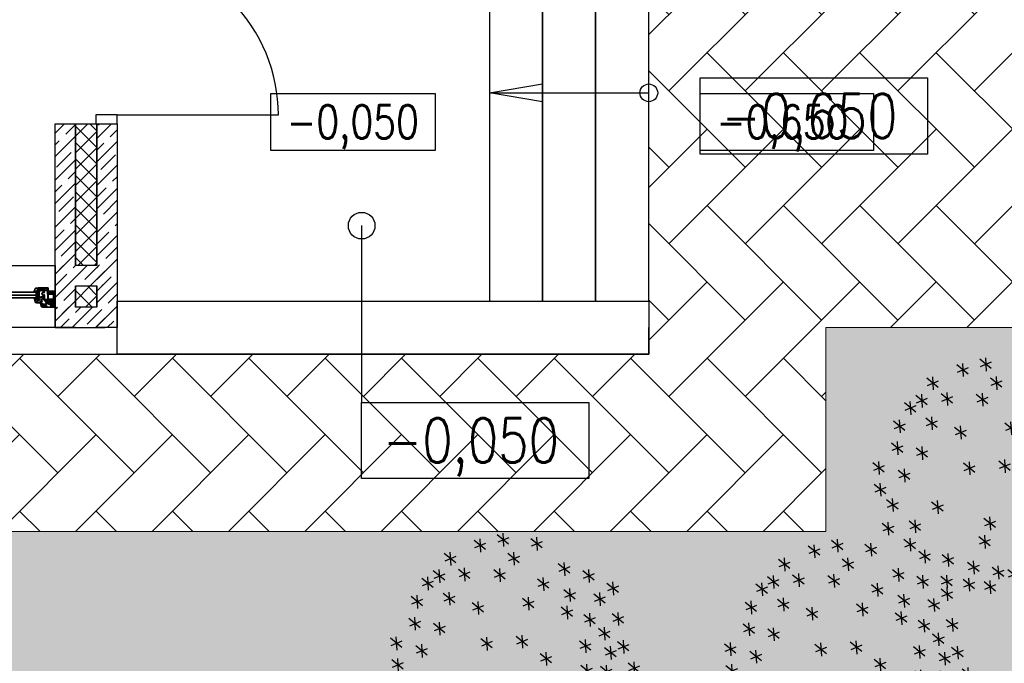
# Model space of a CAD drawing. Header units: millimetres. Extents: x 53645 to 137188, y 78097 to 135542.
# Tile 74 of 256: x 75551 to 81108, y 82958 to 86591. Entities that reach past the tile are written whole.
import ezdxf

# ---------------------------------------------------------------- set-up
doc = ezdxf.new("R2010")
doc.units = ezdxf.units.MM
for name, color, linetype, lineweight in [('GP-graas', 94, 'Continuous', 9), ('GP-POKRITIE1', 7, 'Continuous', 9), ('mark', 4, 'Continuous', 15), ('stair1', 7, 'Continuous', 15)]:
    doc.layers.add(name, color=color, linetype=linetype, lineweight=lineweight)
doc.layers.add('line 1 GP', color=90, linetype='Continuous', lineweight=0, plot=False)
doc.layers.add('tree', color=67, linetype='Continuous')
doc.styles.add('GOST 2.304', font='CS_Gost2304.shx', dxfattribs={"width": 0.8, "oblique": 15})

# ---------------------------------------------------------------- blocks, each defined once
blk = doc.blocks.new('_F85QCL')
at = {"color": 0}
for p, q in [((12.9, 218.4), (-2.8, 194.3)), ((2.7, 220.3), (9.2, 195.3)), ((43.9, 215), (28.2, 190.9)), ((33.7, 216.8), (40.2, 191.8)), ((52.3, 214.2), (75.4, 212.3)), ((70.8, 224.4), (55, 200.3)), ((60.6, 226.2), (67.1, 201.2)), ((104.1, 213.3), (88.4, 189.2)), ((94, 215.1), (100.4, 190.1)), ((-65.8, 196.2), (-42.7, 194.3)), ((-47.3, 206.4), (-63, 182.3)), ((-57.5, 208.2), (-51, 183.2)), ((4.3, 197.8), (-11.4, 173.7)), ((-5.9, 199.6), (0.6, 174.6)), ((-5.6, 208.2), (17.6, 206.4)), ((25.4, 204.8), (48.5, 202.9)), ((85.6, 203.1), (108.8, 201.2)), ((-103.7, 179), (-80.5, 177.1)), ((-85.2, 189.2), (-100.9, 165.1)), ((-95.3, 191), (-88.9, 166)), ((-41.7, 173.8), (-18.6, 172)), ((-23.2, 184), (-39, 159.9)), ((-33.4, 185.9), (-26.9, 160.9)), ((-14.2, 187.6), (9, 185.7)), ((-143.3, 160.1), (-120.1, 158.2)), ((-124.7, 170.3), (-140.5, 146.2)), ((-134.9, 172.1), (-128.4, 147.1)), ((-66.2, 159.9), (-82, 135.9)), ((-76.4, 161.8), (-69.9, 136.8)), ((46, 156.6), (69.2, 154.8)), ((64.6, 166.8), (48.8, 142.7)), ((54.4, 168.7), (60.9, 143.7)), ((102.4, 163.4), (86.7, 139.3)), ((92.2, 165.2), (98.7, 140.2)), ((140.3, 163.4), (124.5, 139.3)), ((130.1, 165.2), (136.6, 140.2)), ((154.4, 156.6), (177.6, 154.8)), ((173, 166.8), (157.2, 142.7)), ((162.8, 168.7), (169.3, 143.7)), ((-84.8, 149.8), (-61.6, 147.9)), ((83.9, 153.2), (107.1, 151.3)), ((121.8, 153.2), (144.9, 151.3)), ((145.6, 136), (152.1, 111)), ((-127.8, 120.5), (-104.6, 118.7)), ((-109.2, 130.7), (-125, 106.6)), ((-119.4, 132.6), (-113, 107.6)), ((-30.1, 118.7), (-45.8, 94.6)), ((-40.3, 120.5), (-33.8, 95.5)), ((102.4, 118.7), (86.7, 94.6)), ((92.2, 120.5), (98.7, 95.5)), ((137.2, 124), (160.4, 122.1)), ((155.8, 134.1), (140, 110.1)), ((198.8, 122.1), (183, 98)), ((188.6, 124), (195.1, 99)), ((-169.1, 99.9), (-145.9, 98)), ((-150.5, 110.1), (-166.3, 86)), ((-160.7, 111.9), (-154.3, 86.9)), ((-48.6, 108.5), (-25.5, 106.6)), ((39.1, 99.9), (62.3, 98)), ((57.7, 110.1), (41.9, 86)), ((47.5, 111.9), (54, 86.9)), ((83.9, 108.5), (107.1, 106.6)), ((114.6, 98.2), (121.1, 73.2)), ((180.3, 111.9), (203.4, 110.1)), ((181.7, 98.2), (188.2, 73.2)), ((245.3, 106.6), (229.5, 82.6)), ((235.1, 108.5), (241.6, 83.5)), ((-171.2, 79.1), (-187, 55)), ((-181.4, 81), (-174.9, 56)), ((-28, 77.5), (-4.8, 75.7)), ((-9.4, 87.7), (-25.2, 63.6)), ((-19.6, 89.6), (-13.1, 64.6)), ((106.3, 86.1), (129.4, 84.3)), ((124.8, 96.3), (109, 72.2)), ((155.8, 82.6), (140, 58.5)), ((145.6, 84.4), (152.1, 59.4)), ((173.4, 86.1), (196.5, 84.3)), ((191.9, 96.3), (176.2, 72.2)), ((226.7, 96.4), (249.9, 94.6)), ((-189.7, 68.9), (-166.6, 67.1)), ((137.2, 72.4), (160.4, 70.5)), ((210.8, 63.6), (195.1, 39.6)), ((200.6, 65.5), (207.1, 40.5)), ((238.4, 60.2), (222.6, 36.1)), ((228.2, 62), (234.7, 37)), ((-150.5, 48.2), (-166.3, 24.1)), ((-160.7, 50), (-154.3, 25)), ((192.3, 53.4), (215.5, 51.6)), ((219.8, 50), (243, 48.2)), ((-220.7, 25.9), (-197.5, 24.1)), ((-202.2, 36.1), (-217.9, 12)), ((-212.4, 38), (-205.9, 13)), ((-169.1, 38), (-145.9, 36.1)), ((-97.2, 25.8), (-113, 1.7)), ((-107.4, 27.7), (-100.9, 2.6)), ((68.4, 25.9), (91.6, 24.1)), ((86.9, 36.1), (71.2, 12)), ((76.7, 38), (83.2, 13)), ((149.3, 25.9), (172.5, 24.1)), ((167.8, 36.1), (152.1, 12)), ((157.6, 38), (164.1, 13)), ((210.8, 24.1), (195.1, 0)), ((200.6, 25.9), (207.1, 0.9)), ((-115.7, 15.6), (-92.6, 13.8)), ((192.3, 13.9), (215.5, 12)), ((245.3, 5.2), (229.5, -18.9)), ((235.1, 7), (241.6, -18)), ((-198.3, -15.3), (-175.2, -17.2)), ((-179.8, -5.2), (-195.6, -29.2)), ((-190, -3.3), (-183.5, -28.3)), ((52.5, -10.3), (36.8, -34.4)), ((42.3, -8.5), (48.8, -33.5)), ((191.9, -10.3), (176.2, -34.4)), ((181.7, -8.5), (188.2, -33.5)), ((226.7, -5), (249.9, -6.9)), ((-33.1, -37.7), (-10, -39.6)), ((-14.6, -27.5), (-30.4, -51.6)), ((-24.8, -25.7), (-18.3, -50.7)), ((34, -20.5), (57.2, -22.4)), ((154.1, -37.8), (138.3, -61.9)), ((143.9, -36), (150.3, -61)), ((173.4, -20.5), (196.5, -22.4)), ((-212.1, -51.5), (-188.9, -53.3)), ((-193.6, -41.3), (-209.3, -65.3)), ((-203.8, -39.4), (-197.3, -64.4)), ((-140.2, -53.3), (-156, -77.4)), ((-150.4, -51.5), (-143.9, -76.5)), ((135.5, -48), (158.7, -49.9)), ((204.4, -53.2), (227.5, -55)), ((222.9, -43), (207.1, -67.1)), ((212.7, -41.1), (219.2, -66.1)), ((253.9, -55), (238.1, -79.1)), ((243.7, -53.2), (250.2, -78.2)), ((-158.8, -63.5), (-135.6, -65.3)), ((76.7, -75.5), (83.2, -100.5)), ((169.5, -68.8), (153.8, -92.9)), ((159.3, -66.9), (165.8, -91.9)), ((235.3, -65.2), (258.5, -67.1)), ((-201.8, -92.7), (-178.6, -94.6)), ((-183.2, -82.5), (-199, -106.6)), ((-193.4, -80.7), (-187, -105.7)), ((-112.3, -94.5), (-89.1, -96.3)), ((-93.8, -84.3), (-109.5, -108.3)), ((-104, -82.4), (-97.5, -107.4)), ((68.4, -87.6), (91.6, -89.4)), ((86.9, -77.4), (71.2, -101.5)), ((151, -79), (174.2, -80.8)), ((216, -92.9), (200.3, -116.9)), ((205.8, -91), (212.3, -116)), ((-136.8, -108.3), (-152.5, -132.4)), ((-147, -106.5), (-140.5, -131.5)), ((-28, -109.9), (-4.8, -111.8)), ((-9.4, -99.7), (-25.2, -123.8)), ((-19.6, -97.9), (-13.1, -122.9)), ((108, -115.1), (131.1, -116.9)), ((126.5, -104.9), (110.8, -129)), ((116.3, -103), (122.8, -128.1)), ((197.5, -103), (220.6, -104.9)), ((-155.3, -118.5), (-132.1, -120.4)), ((-57.6, -134.1), (-73.4, -158.2)), ((-67.8, -132.3), (-61.3, -157.3)), ((156.2, -130.6), (179.3, -132.4)), ((174.7, -120.4), (158.9, -144.5)), ((164.5, -118.5), (171, -143.5)), ((-119.6, -147.9), (-135.3, -172)), ((-129.8, -146), (-123.3, -171)), ((-76.2, -144.3), (-53, -146.2)), ((50.8, -147.9), (35, -172)), ((40.6, -146), (47.1, -171)), ((-138.1, -158.1), (-114.9, -159.9)), ((-98.8, -173.6), (-92.3, -198.6)), ((-14.6, -170.3), (-30.4, -194.3)), ((-24.8, -168.4), (-18.3, -193.4)), ((32.3, -158.1), (55.4, -159.9)), ((86.9, -170.3), (71.2, -194.3)), ((76.7, -168.4), (83.2, -193.4)), ((-107.1, -185.6), (-84, -187.4)), ((-88.6, -175.4), (-104.3, -199.5)), ((-81.3, -192.5), (-58.1, -194.3)), ((-62.8, -182.3), (-78.5, -206.4)), ((-73, -180.4), (-66.5, -205.4)), ((-33.1, -180.4), (-10, -182.3)), ((68.4, -180.4), (91.6, -182.3)), ((138.6, -184), (122.8, -208.1)), ((128.4, -182.2), (134.9, -207.2)), ((-31.8, -208.1), (-47.6, -232.2)), ((-42, -206.2), (-35.5, -231.2)), ((78.3, -211.5), (62.6, -235.6)), ((68.1, -209.7), (74.6, -234.7)), ((120, -194.2), (143.2, -196)), ((-50.3, -218.3), (-27.2, -220.1)), ((13.3, -225.2), (36.5, -227)), ((31.9, -215), (16.1, -239)), ((21.7, -213.1), (28.2, -238.1)), ((59.8, -221.7), (83, -223.6))]:
    blk.add_line(p, q, dxfattribs=at)
blk = doc.blocks.new('*U47')
at = {"color": 0, "linetype": 'ByBlock', "ltscale": 10}
blk.add_lwpolyline([(-960, 0), (-960, 910, -0.414214), (-50, 0)], format="xyb", dxfattribs=at)
at = {"color": 0}
for points in [[(-1010, 0), (-960, 0), (-960, -120.6), (-1010, -120.6)], [(-50, 0), (0, 0), (0, -120.6), (-50, -120.6)]]:
    blk.add_lwpolyline(points, close=True, dxfattribs=at)
blk = doc.blocks.new('3432')
h = blk.add_hatch()
h.set_pattern_fill('HONEY', color=0, angle=90, style=0)
h.set_pattern_definition([(90, (-3278.3172, 212.3575), (-2.74963, 4.7625), [3.175, -6.35]), (210, (-3278.3172, 212.3575), (-2.74963, -4.7625), [3.175, -6.35]), (150, (-3278.3172, 212.3575), (-5.49926, 6e-07), [-6.35, 3.175])])
h.paths.add_polyline_path([(-3406.7, 302.6, 0.57735), (-3407.1, 301.8), (-3399.4, 288.5, -0.079163), (-3399.1, 287.5, 0.259107), (-3398.7, 287.1), (-3375.1, 278.5, 0.087489), (-3374.9, 278.5), (-3360.2, 278.5, 0.414214), (-3359.7, 279), (-3359.7, 302.1, 0.414214), (-3360.2, 302.6)])
at = {"color": 0}
for p, q in [((-900, 1475), (-599.5, 1525.3)), ((-599.5, 1525.3), (-599.5, 1424.7)), ((-599.5, 1424.7), (-900, 1475)), ((-3469.9, 349.5), (-3468.4, 354.9)), ((-3469.1, 349.2), (-3466.2, 354.5)), ((-3468.5, 354.8), (-3468.5, 354.8)), ((-3468.4, 354.9), (-3462.9, 371.3)), ((-3468.2, 354.5), (-3457, 354.5)), ((-3465.7, 357.1), (-3461.1, 370.7)), ((-3465.2, 356.4), (-3457, 356.4)), ((-3458.4, 347.3), (-3459.4, 347.3)), ((-3458.4, 346.3), (-3459.4, 346.3)), ((-3458.4, 346.3), (-3459.4, 346.3)), ((-3458.4, 345.3), (-3459.4, 345.3)), ((-3458.4, 344.3), (-3459.4, 344.3)), ((-3458.4, 343.3), (-3459.4, 343.3)), ((-3458.4, 342.3), (-3459.4, 342.3)), ((-3458.4, 341.3), (-3459.4, 341.3)), ((-3458.4, 340.3), (-3459.4, 340.3)), ((-3458.4, 339.3), (-3459.4, 339.3)), ((-3458.4, 338.3), (-3459.4, 338.3)), ((-3458.4, 337.3), (-3459.4, 337.3)), ((-3458.4, 336.3), (-3459.4, 336.3)), ((-3459.3, 354.3), (-3459.3, 354.5)), ((-3459.2, 372.1), (-3449.9, 372.1)), ((-3459.1, 374), (-3448.2, 374)), ((-3458.4, 346.3), (-3458.4, 347.3)), ((-3458.4, 336.3), (-3458.4, 335.3)), ((-3457.9, 352.5), (-3457.5, 354.5)), ((-3457.9, 347.3), (-3457.9, 346.3)), ((-3457.9, 336.3), (-3457.9, 335.3)), ((-3456.9, 347.3), (-3456.9, 346.3)), ((-3456.9, 336.3), (-3456.9, 335.3)), ((-3456.8, 356.5), (-3452.6, 358.5)), ((-3456, 354.7), (-3451.8, 356.8)), ((-3455.9, 347.3), (-3455.9, 346.3)), ((-3455.9, 336.3), (-3455.9, 335.3)), ((-3454.9, 347.3), (-3454.9, 346.3)), ((-3454.9, 336.3), (-3454.9, 335.3)), ((-3453.9, 347.3), (-3453.9, 346.3)), ((-3453.9, 336.3), (-3453.9, 335.3)), ((-3452.9, 347.3), (-3451.9, 347.3)), ((-3452.9, 346.3), (-3452.9, 347.3)), ((-3452.9, 346.3), (-3451.9, 346.3)), ((-3452.9, 346.3), (-3451.9, 346.3)), ((-3452.9, 345.3), (-3451.9, 345.3)), ((-3452.9, 344.3), (-3451.9, 344.3)), ((-3452.9, 343.3), (-3451.9, 343.3)), ((-3452.9, 342.3), (-3451.9, 342.3)), ((-3452.9, 341.3), (-3451.9, 341.3)), ((-3452.9, 340.3), (-3451.9, 340.3)), ((-3452.9, 339.3), (-3451.9, 339.3)), ((-3452.9, 338.3), (-3451.9, 338.3)), ((-3452.9, 337.3), (-3451.9, 337.3)), ((-3452.9, 336.3), (-3452.9, 335.3)), ((-3452.9, 336.3), (-3451.9, 336.3)), ((-3452.4, 358.9), (-3452.4, 362.3)), ((-3450.5, 358.9), (-3450.5, 362)), ((-3450.4, 313.2), (-3447.4, 361.2)), ((-3450.4, 361.2), (-3447.4, 313.2)), ((-3450.3, 364.4), (-3449.9, 364.4)), ((-3450, 362.5), (-3449.6, 362.5)), ((-3449.4, 364.9), (-3449.4, 371.6)), ((-3448.2, 374), (-3447.5, 373.3)), ((-3447.5, 370), (-3447.5, 373.3)), ((-3447.5, 364.6), (-3447.5, 366.9)), ((-3447.5, 353.6), (-3445.8, 354.1)), ((-3447.5, 310.6), (-3447.5, 353.6)), ((-3447.5, 351.7), (-3445.8, 351.7)), ((-3447.5, 341.2), (-3447.5, 317)), ((-3445.8, 367.6), (-3447, 367.4)), ((-3445.3, 369.8), (-3446.9, 369.5)), ((-3446.3, 351.7), (-3446.3, 347)), ((-3446.3, 348), (-3444.5, 348)), ((-3446.3, 347), (-3444.5, 347)), ((-3446.3, 345), (-3444.5, 345)), ((-3446.3, 345), (-3446.3, 319)), ((-3446.3, 337), (-3444.5, 337)), ((-3446.3, 335), (-3444.5, 335)), ((-3446.3, 334), (-3444.5, 334)), ((-3445.8, 354.1), (-3445.8, 351.7)), ((-3443.7, 366.5), (-3445.5, 367.6)), ((-3441.7, 367.7), (-3445.3, 369.8)), ((-3444.5, 348), (-3444.5, 317)), ((-3443.5, 365.7), (-3443.5, 366.1)), ((-3441.5, 365.7), (-3441.5, 367.3)), ((-3440, 354.4), (-3441.5, 355.9)), ((-3440, 352.2), (-3441.5, 353.7)), ((-3440, 349.9), (-3441.5, 351.4)), ((-3440, 347.7), (-3441.5, 349.2)), ((-3440, 345.4), (-3441.5, 346.9)), ((-3440, 343.1), (-3441.5, 344.6)), ((-3440, 340.9), (-3441.5, 342.4)), ((-3440, 338.6), (-3441.5, 340.1)), ((-3440, 336.3), (-3441.5, 337.8)), ((-3440, 334.1), (-3441.5, 335.6)), ((-3440, 356.7), (-3441.2, 357.9)), ((-3438.3, 357.3), (-3439.8, 358.8)), ((-3436.1, 357.3), (-3437.6, 358.8)), ((-3433.8, 357.3), (-3435.3, 358.8)), ((-3433, 358.8), (-3433, 358.8)), ((-3388.9, 335.3), (-3390.4, 336.8)), ((-3388.9, 333.2), (-3390.4, 334.7)), ((-3388.9, 337.4), (-3390.3, 338.8)), ((-3387.6, 338.3), (-3389.1, 339.8)), ((-3385.5, 338.3), (-3387, 339.8)), ((-3383.4, 338.3), (-3384.9, 339.8)), ((-3381.2, 338.3), (-3382.7, 339.8)), ((-3379.1, 338.3), (-3380.6, 339.8)), ((-3377, 338.3), (-3378.5, 339.8)), ((-3374.9, 338.3), (-3376.4, 339.8)), ((-3372.7, 338.3), (-3374.2, 339.8)), ((-3370.6, 338.3), (-3372.1, 339.8)), ((-3368.5, 338.3), (-3370, 339.8)), ((-3366.4, 338.3), (-3367.9, 339.8)), ((-3364.3, 338.3), (-3365.8, 339.8)), ((-3362.1, 338.3), (-3363.6, 339.8)), ((-3360.4, 336.5), (-3361.9, 338)), ((-3360.4, 334.4), (-3361.9, 335.9)), ((-3360.4, 332.3), (-3361.9, 333.8)), ((-3360.4, 338.7), (-3361.5, 339.7)), ((-3458.4, 331.3), (-3459.4, 331.3)), ((-3458.4, 330.3), (-3459.4, 330.3)), ((-3458.4, 330.3), (-3459.4, 330.3)), ((-3458.4, 329.3), (-3459.4, 329.3)), ((-3458.4, 328.3), (-3459.4, 328.3)), ((-3458.4, 327.3), (-3459.4, 327.3)), ((-3458.4, 326.3), (-3459.4, 326.3)), ((-3458.4, 325.3), (-3459.4, 325.3)), ((-3458.4, 324.3), (-3459.4, 324.3)), ((-3458.4, 323.3), (-3459.4, 323.3)), ((-3458.4, 322.3), (-3459.4, 322.3)), ((-3458.4, 321.3), (-3459.4, 321.3)), ((-3458.4, 320.3), (-3459.4, 320.3)), ((-3458.4, 330.3), (-3458.4, 331.3)), ((-3458.4, 320.3), (-3458.4, 319.3)), ((-3457.9, 331.3), (-3457.9, 330.3)), ((-3457.9, 320.3), (-3457.9, 319.3)), ((-3456.9, 331.3), (-3456.9, 330.3)), ((-3456.9, 320.3), (-3456.9, 319.3)), ((-3455.9, 331.3), (-3455.9, 330.3)), ((-3455.9, 320.3), (-3455.9, 319.3)), ((-3454.9, 331.3), (-3454.9, 330.3)), ((-3454.9, 320.3), (-3454.9, 319.3)), ((-3453.9, 331.3), (-3453.9, 330.3)), ((-3453.9, 320.3), (-3453.9, 319.3)), ((-3452.9, 331.3), (-3451.9, 331.3)), ((-3452.9, 330.3), (-3452.9, 331.3)), ((-3452.9, 330.3), (-3451.9, 330.3)), ((-3452.9, 330.3), (-3451.9, 330.3)), ((-3452.9, 329.3), (-3451.9, 329.3)), ((-3452.9, 328.3), (-3451.9, 328.3)), ((-3452.9, 327.3), (-3451.9, 327.3)), ((-3452.9, 326.3), (-3451.9, 326.3)), ((-3452.9, 325.3), (-3451.9, 325.3)), ((-3452.9, 324.3), (-3451.9, 324.3)), ((-3452.9, 323.3), (-3451.9, 323.3)), ((-3452.9, 322.3), (-3451.9, 322.3)), ((-3452.9, 321.3), (-3451.9, 321.3)), ((-3452.9, 320.3), (-3452.9, 319.3)), ((-3452.9, 320.3), (-3451.9, 320.3)), ((-3450, 309.8), (-3450, 312.9)), ((-3450, 312.9), (-3447.5, 312.9)), ((-3447.5, 309.1), (-3450, 309.8)), ((-3447.5, 315), (-3446.3, 315)), ((-3446.3, 310.4), (-3447.5, 310.6)), ((-3447.5, 308.9), (-3447.5, 309.1)), ((-3446.3, 308.5), (-3447.5, 308.9)), ((-3446.3, 320), (-3444.5, 320)), ((-3446.3, 319), (-3446.3, 319.6)), ((-3446.3, 319), (-3444.5, 319)), ((-3446.3, 310.4), (-3446.3, 317)), ((-3446.3, 317), (-3444.5, 317)), ((-3444.5, 317), (-3446.3, 310.4)), ((-3446.3, 310.6), (-3446.3, 317)), ((-3446.3, 310.4), (-3446.3, 308.5)), ((-3440, 331.8), (-3441.5, 333.3)), ((-3440, 329.6), (-3441.5, 331.1)), ((-3440, 327.3), (-3441.5, 328.8)), ((-3438.6, 323.7), (-3441.5, 326.5)), ((-3437.2, 320), (-3439.7, 322.5)), ((-3435, 320), (-3436.5, 321.5)), ((-3432.7, 320), (-3434.2, 321.5)), ((-3430.4, 320), (-3431.9, 321.5)), ((-3430, 321.9), (-3431.6, 323.5)), ((-3428.2, 320), (-3429.7, 321.5)), ((-3427.8, 321.9), (-3429.3, 323.5)), ((-3425.9, 320), (-3427.4, 321.5)), ((-3425.5, 321.9), (-3427.1, 323.5)), ((-3423.7, 320), (-3425.2, 321.5)), ((-3423.2, 321.9), (-3424.8, 323.5)), ((-3421.4, 320), (-3422.9, 321.5)), ((-3421, 321.9), (-3422.6, 323.5)), ((-3419.1, 320), (-3420.6, 321.5)), ((-3418.7, 321.9), (-3420.3, 323.5)), ((-3416.9, 320), (-3418.4, 321.5)), ((-3416.5, 321.9), (-3418, 323.5)), ((-3414.6, 320), (-3416.1, 321.5)), ((-3414.2, 321.9), (-3415.8, 323.5)), ((-3412.6, 320.2), (-3413.8, 321.5)), ((-3411.8, 321.8), (-3413.5, 323.5)), ((-3388.9, 331.1), (-3390.4, 332.6)), ((-3388.9, 328.9), (-3390.4, 330.4)), ((-3388.9, 326.8), (-3390.4, 328.3)), ((-3388.9, 324.7), (-3390.4, 326.2)), ((-3388.9, 322.6), (-3390.4, 324.1)), ((-3388.9, 320.5), (-3390.4, 322)), ((-3388.9, 318.3), (-3390.4, 319.8)), ((-3388.9, 316.2), (-3390.4, 317.7)), ((-3388.9, 314.1), (-3390.4, 315.6)), ((-3388.9, 312), (-3390.4, 313.5)), ((-3388.8, 309.8), (-3390.4, 311.4)), ((-3386.7, 309.8), (-3388.2, 311.3)), ((-3384.6, 309.8), (-3386.1, 311.3)), ((-3382.4, 309.8), (-3383.9, 311.3)), ((-3380.3, 309.8), (-3381.8, 311.3)), ((-3378.2, 309.8), (-3379.7, 311.3)), ((-3376.1, 309.8), (-3377.6, 311.3)), ((-3373.9, 309.8), (-3375.1, 311)), ((-3371.8, 309.8), (-3373.3, 311.3)), ((-3369.7, 309.8), (-3371.2, 311.3)), ((-3367.6, 309.8), (-3369.1, 311.3)), ((-3365.5, 309.8), (-3367, 311.3)), ((-3363.3, 309.8), (-3364.8, 311.3)), ((-3361.3, 309.9), (-3362.7, 311.3)), ((-3360.4, 330.1), (-3361.9, 331.6)), ((-3360.4, 328), (-3361.9, 329.5)), ((-3360.4, 325.9), (-3361.9, 327.4)), ((-3360.4, 323.8), (-3361.9, 325.3)), ((-3360.4, 321.7), (-3361.9, 323.2)), ((-3360.4, 319.5), (-3361.9, 321)), ((-3360.4, 317.4), (-3361.9, 318.9)), ((-3360.4, 315.3), (-3361.9, 316.8)), ((-3360.4, 313.2), (-3361.9, 314.7)), ((-3360.4, 311.1), (-3361.9, 312.6))]:
    blk.add_line(p, q, dxfattribs=at)
for points in [[(-600, 2500), (-900, 2500), (-900, 300), (-600, 300)], [(-300, 2500), (-600, 2500), (-600, 300), (-300, 300)], [(0, 2500), (-300, 2500), (-300, 300), (0, 300)], [(-2133, 1472), (-1205.8, 1472), (-1205.8, 1149.5), (-2133, 1149.5)], [(290.7, 1472), (1268.7, 1472), (1268.7, 1149.5), (290.7, 1149.5)], [(-3350.5, 150), (-3950.5, 150), (-3950.5, 500), (-3350.5, 500)], [(-3450.5, 347.3), (-3841.5, 347.3), (-3841.5, 351.3), (-3450.5, 351.3)], [(-3450.5, 331.3), (-3841.5, 331.3), (-3841.5, 335.3), (-3450.5, 335.3)], [(-3451.9, 347.3), (-3459.4, 347.3), (-3459.4, 335.3), (-3451.9, 335.3)], [(-3452.9, 346.3), (-3458.4, 346.3), (-3458.4, 336.3), (-3452.9, 336.3)], [(-3450.4, 315.2), (-3450.4, 313.2), (-3447.4, 313.2), (-3447.4, 361.2), (-3450.4, 361.2)], [(-3450.5, 315.3), (-3841.5, 315.3), (-3841.5, 319.3), (-3450.5, 319.3)], [(-3451.9, 331.3), (-3459.4, 331.3), (-3459.4, 319.3), (-3451.9, 319.3)], [(-3452.9, 330.3), (-3458.4, 330.3), (-3458.4, 320.3), (-3452.9, 320.3)], [(-3000.5, 300), (0, 300), (0, 0), (-3000.5, 0)]]:
    blk.add_lwpolyline(points, close=True, dxfattribs=at)
for points in [[(-900, 1475), (-300, 1475)], [(-900, 1475), (0, 1475)], [(-3350.5, 1247.7), (-3298.2, 1300)], [(-3350.5, 150), (-3350.5, 1300)], [(-3350.5, 1300), (-3235.5, 1300)], [(-3291.1, 1240.8), (-3235.5, 1296.4)], [(-3235.5, 1230.1), (-3165.6, 1300)], [(-3235.5, 500), (-3235.5, 1300)], [(-3235.5, 1300), (-3115.5, 1300)], [(-3235.5, 1300), (-3235.5, 500)], [(-3115.5, 1167.3), (-3235.5, 1287.3)], [(-3115.5, 1260.1), (-3155.4, 1300)], [(-3115.5, 1217.5), (-3033, 1300)], [(-3115.5, 500), (-3115.5, 1300)], [(-3115.5, 1300), (-3000.5, 1300)], [(-3115.5, 1300), (-3115.5, 500)], [(-3106.1, 1293.2), (-3099.3, 1300)], [(-3000.5, 1300), (-3000.5, 150)], [(-3350.5, 1115.1), (-3235.5, 1230.1)], [(-3235.5, 1137.3), (-3115.5, 1257.3)], [(-3039.8, 1226.9), (-3000.5, 1266.2)], [(-3350.5, 1181.4), (-3326.9, 1205)], [(-3115.5, 1074.5), (-3235.5, 1194.5)], [(-3115.5, 1085), (-3000.5, 1200)], [(-3115.5, 1151.2), (-3075.6, 1191.1)], [(-3343.4, 1055.8), (-3260.6, 1138.7)], [(-3235.5, 1044.5), (-3115.5, 1164.5)], [(-3092.2, 1041.9), (-3009.3, 1124.8)], [(-3350.5, 982.5), (-3235.5, 1097.5)], [(-3115.5, 981.7), (-3235.5, 1101.7)], [(-3235.5, 951.7), (-3115.5, 1071.7)], [(-3115.5, 952.4), (-3000.5, 1067.4)], [(-3277.1, 989.6), (-3235.5, 1031.2)], [(-3115.5, 888.9), (-3235.5, 1008.9)], [(-3025.9, 975.6), (-3000.5, 1001.1)], [(-3350.5, 850), (-3235.5, 965)], [(-3350.5, 916.2), (-3312.9, 953.8)], [(-3235.5, 858.9), (-3115.5, 978.9)], [(-3115.5, 796.1), (-3235.5, 916.1)], [(-3115.5, 886.1), (-3061.7, 939.8)], [(-3115.5, 819.8), (-3000.5, 934.8)], [(-3329.5, 804.6), (-3246.6, 887.5)], [(-3235.5, 766.1), (-3115.5, 886.1)], [(-3078.3, 790.7), (-3000.5, 868.5)], [(-3350.5, 717.4), (-3235.5, 832.4)], [(-3115.5, 703.2), (-3235.5, 823.2)], [(-3235.5, 673.3), (-3115.5, 793.3)], [(-3115.5, 687.2), (-3000.5, 802.2)], [(-3263.2, 738.3), (-3235.5, 766.1)], [(-3115.5, 610.4), (-3235.5, 730.4)], [(-3115.5, 753.5), (-3114.1, 754.9)], [(-3012, 724.4), (-3000.5, 735.9)], [(-3350.5, 651.1), (-3299, 702.5)], [(-3350.5, 584.8), (-3235.5, 699.8)], [(-3235.5, 580.5), (-3115.5, 700.5)], [(-3115.5, 620.9), (-3047.8, 688.6)], [(-3115.5, 554.6), (-3000.5, 669.6)], [(-3315.6, 553.4), (-3235.5, 633.5)], [(-3115.5, 517.6), (-3235.5, 637.6)], [(-3350.5, 452.2), (-3235.5, 567.2)], [(-3223.1, 500), (-3115.5, 607.7)], [(-3064.3, 539.4), (-3000.5, 603.3)], [(-3249.3, 487.1), (-3235.5, 500.9)], [(-3190.6, 500), (-3235.5, 544.8)], [(-3130.3, 500), (-3115.5, 514.8)], [(-3115.5, 422), (-3000.5, 537)], [(-3115.5, 488.3), (-3100.1, 503.6)], [(-3350.5, 452.2), (-3302.7, 500)], [(-3350.5, 385.9), (-3285.1, 451.3)], [(-3350.5, 385.9), (-3285.1, 451.3)], [(-3285.1, 385), (-3170.1, 500)], [(-3249.3, 487.1), (-3236.4, 500)], [(-3115.5, 500), (-3235.5, 500)], [(-3115.5, 500), (-3235.5, 500)], [(-3183, 420.8), (-3103.8, 500)], [(-3152.5, 385), (-3069.6, 467.9)], [(-3350.5, 319.6), (-3235.5, 434.6)], [(-3115.5, 355.8), (-3033.9, 437.4)], [(-3115.5, 289.5), (-3000.5, 404.5)], [(-3086.2, 385), (-3069.6, 401.6)], [(-3301.7, 302.1), (-3235.5, 368.3)], [(-3235.5, 302), (-3152.5, 385)], [(-3235.5, 265), (-3235.5, 385)], [(-3235.5, 385), (-3115.5, 385)], [(-3235.5, 385), (-3235.5, 265)], [(-3235.5, 302), (-3152.5, 385)], [(-3235.5, 265), (-3235.5, 385)], [(-3235.5, 385), (-3115.5, 385)], [(-3141.3, 265), (-3235.5, 359.2)], [(-3141.3, 265), (-3235.5, 359.2)], [(-3115.5, 332), (-3168.4, 385)], [(-3115.5, 332), (-3168.4, 385)], [(-3115.5, 265), (-3115.5, 385)], [(-3115.5, 385), (-3115.5, 265)], [(-3115.5, 385), (-3115.5, 265)], [(-3050.4, 288.2), (-3000.5, 338.2)], [(-3350.5, 187), (-3235.5, 302)], [(-3179.7, 265), (-3115.5, 329.2)], [(-3179.7, 265), (-3115.5, 329.2)], [(-3350.5, 253.3), (-3337.5, 266.3)], [(-3350.5, 187), (-3272.5, 265)], [(-3350.5, 253.3), (-3338.8, 265)], [(-3254.9, 150), (-3139.9, 265)], [(-3234.1, 265), (-3235.5, 266.4)], [(-3234.1, 265), (-3235.5, 266.4)], [(-3115.5, 265), (-3235.5, 265)], [(-3115.5, 265), (-3235.5, 265)], [(-3235.4, 235.8), (-3206.2, 265)], [(-3169.1, 169.5), (-3086.2, 252.4)], [(-3115.5, 156.9), (-3000.5, 271.9)], [(-3115.5, 223.2), (-3086.2, 252.4)], [(-3321.2, 150), (-3271.2, 200)], [(-3321.2, 150), (-3271.2, 200)], [(-3254.9, 150), (-3235.5, 169.5)], [(-3122.3, 150), (-3069.6, 202.7)], [(-3056, 150), (-3019.9, 186.1)], [(-16750.5, 150), (-16750.5, 0), (0, 0), (0, 150)], [(-3235.5, 150), (-3350.5, 150)], [(-3350.5, 150), (-3069.6, 150)], [(-3000.5, 150), (-3115.5, 150)]]:
    blk.add_lwpolyline(points, dxfattribs=at)
for points in [[(-3446.7, 374), (-3447.5, 373.3), (-3447.5, 372.8), (-3447.3, 370, 0.446275), (-3446.7, 369.5), (-3445.6, 369.7, 0.36397), (-3445.2, 370.2), (-3445.2, 371.2, -0.414214), (-3444.7, 371.7), (-3442, 371.7, -0.414214), (-3440.5, 370.2), (-3440.5, 365.4), (-3441.5, 364.4), (-3446.7, 365.5, 0.454146), (-3447.3, 365), (-3447.4, 362.4, 0.016582), (-3447.5, 362.2), (-3447.5, 354.3, 0.493145), (-3447.1, 354), (-3445.1, 354.5, -0.493145), (-3444.5, 354.1), (-3444.5, 331.7, 0.201513), (-3444.3, 331.4, -0.420084), (-3444.3, 330.6, 0.201513), (-3444.5, 330.3), (-3444.5, 315), (-3442.6, 310.8, -0.628383), (-3445, 308.1), (-3452.2, 310), (-3457, 310, -0.414214), (-3457.5, 310.5, 0.414214), (-3458.5, 311.5), (-3460.1, 311.5), (-3460.3, 311.2, 0.57735), (-3459.8, 310.3), (-3459.3, 310.3, -0.38517), (-3458.8, 309.9, -1.105542), (-3465.8, 309.9, -0.38517), (-3465.3, 310.3), (-3464.9, 310.3, 0.57735), (-3464.3, 311.2), (-3464.5, 311.5), (-3468.2, 311.5, 0.493145), (-3468.4, 311.1), (-3464.4, 295.9, 0.339454), (-3456.6, 290), (-3429.9, 290, 0.198912), (-3429.2, 290.3), (-3422.6, 296.9, 0.414214), (-3422.6, 297.6), (-3424.3, 299.3, -0.198912), (-3424.5, 299.6), (-3424.5, 308.3, -0.198912), (-3424.3, 308.6), (-3419.6, 313.4, -0.198912), (-3419.2, 313.5), (-3417.8, 313.5), (-3417.6, 313.8, 0.57735), (-3418.2, 314.7), (-3418.7, 314.7, -0.414214), (-3419.2, 315.2), (-3419.2, 316.6, -0.414214), (-3418.7, 317.1), (-3411.7, 317.1, -0.455633), (-3411.2, 316.5), (-3411.4, 315.1, -0.373972), (-3411.9, 314.7), (-3413.1, 314.7, 0.57735), (-3413.6, 313.8), (-3413.4, 313.5), (-3410, 313.5, 0.373885), (-3409.5, 313.9), (-3408.5, 321.5), (-3408.5, 333.6, 0.414214), (-3408.8, 333.9), (-3410.4, 333.9, -0.414214), (-3410.7, 334.2), (-3410.7, 335.6, 0.414214), (-3411, 335.9), (-3414.1, 335.9, 0.414214), (-3414.4, 335.6), (-3414.4, 334.4, -0.414214), (-3414.9, 333.9), (-3419, 333.9, -0.414214), (-3420, 334.9), (-3420, 341.3, 0.201513), (-3420.1, 341.6, -0.420084), (-3420.1, 342.4, 0.201513), (-3420, 342.7), (-3420, 349.1, -0.414214), (-3419, 350.1), (-3414.9, 350.1, -0.414214), (-3414.4, 349.6), (-3414.4, 348.4, 0.414214), (-3414.1, 348.1), (-3411, 348.1, 0.414214), (-3410.7, 348.4), (-3410.7, 349.8, -0.414214), (-3410.4, 350.1), (-3408.8, 350.1, 0.414214), (-3408.5, 350.4), (-3408.5, 359, -0.414214), (-3407, 360.5), (-3400, 360.5, -0.414214), (-3399.5, 360, 0.414214), (-3399, 359.5), (-3396.8, 359.5), (-3396.6, 359.8, 0.57735), (-3397.2, 360.7), (-3397.7, 360.7, -0.414214), (-3398.2, 361.2), (-3398.2, 362.2, -0.244698), (-3397.9, 362.6), (-3394.9, 364.7, -0.315299), (-3394.3, 364.7), (-3391, 362.4, -0.244698), (-3390.8, 362), (-3390.8, 361.2, -0.414214), (-3391.3, 360.7), (-3392.1, 360.7, 0.57735), (-3392.6, 359.8), (-3392.4, 359.5), (-3388.8, 359.5, 0.414214), (-3388.5, 359.8), (-3388.5, 371, 0.414214), (-3391.5, 374)], [(-3437.5, 365.5, 0.372896), (-3438, 365.1, -0.161969), (-3438.7, 363.7), (-3439.7, 362.7, -0.251647), (-3442, 362), (-3444.4, 362.5, 0.4743), (-3445, 362), (-3445, 361, 0.414214), (-3444.5, 360.5), (-3418.3, 360.5, 0.414214), (-3417.8, 361), (-3417.8, 365, 0.414214), (-3418.3, 365.5)], [(-3430.7, 359.4, 0.414214), (-3431.2, 358.9), (-3431.2, 356.9, -1), (-3432.2, 356.9), (-3432.2, 358.9, 0.414214), (-3432.7, 359.4), (-3444.5, 359.4, 0.414214), (-3445, 358.9), (-3445, 357.6, 0.387795), (-3444.5, 357.1, -0.387795), (-3442, 354.3), (-3442, 332.3, -0.229416), (-3442, 329.7), (-3442, 320.1, 0.414214), (-3441.5, 319.6), (-3411.7, 319.6, 0.373972), (-3411.2, 320), (-3411, 321.6, 0.034844), (-3411, 321.7), (-3411, 330.9, 0.414214), (-3411.5, 331.4), (-3419, 331.4, -0.414214), (-3422.5, 334.9), (-3422.5, 338.7, 0.39896), (-3422.9, 339.2), (-3426, 339.4, -0.39896), (-3426.5, 339.9), (-3426.5, 340.3, -0.39896), (-3426, 340.8), (-3423.2, 341, 0.442836), (-3422.7, 341.5, -0.074681), (-3422.7, 342.5, 0.442836), (-3423.2, 343), (-3426, 343.2, -0.39896), (-3426.5, 343.7), (-3426.5, 344.1, -0.39896), (-3426, 344.6), (-3422.9, 344.8, 0.39896), (-3422.5, 345.3), (-3422.5, 349.1, -0.414214), (-3419, 352.6), (-3418.3, 352.6, 0.414214), (-3417.8, 353.1), (-3417.8, 358.9, 0.414214), (-3418.3, 359.4)], [(-3441.5, 356.8), (-3441.5, 326.5, 0.116434), (-3441.3, 325.6), (-3439, 321.1, 0.284079), (-3437.2, 320), (-3413.3, 320, 0.414214), (-3411.8, 321.5), (-3411.8, 322, 0.414214), (-3413.3, 323.5), (-3431.8, 323.5), (-3431.8, 321.9), (-3413.2, 321.9, -0.940252), (-3413.2, 321.5), (-3437.1, 321.5, -0.228035), (-3437.7, 321.8), (-3439.9, 326.3, -0.116434), (-3440, 326.5), (-3440, 356.8, -0.414214), (-3439.5, 357.3), (-3433, 357.3), (-3433, 358.8), (-3439.5, 358.8, 0.414214)], [(-3437.5, 371.2, 0.414214), (-3438, 370.7), (-3438, 366.7, 0.414214), (-3437.5, 366.2), (-3418.3, 366.2, 0.414214), (-3417.8, 366.7), (-3417.8, 370.7, 0.414214), (-3418.3, 371.2)], [(-3394.5, 309), (-3416, 309, 0.414214), (-3416.5, 308.5), (-3416.5, 307, 0.414214), (-3416, 306.5), (-3413.3, 306.5, -0.267949), (-3412.4, 306), (-3401.6, 287.3, -0.339454), (-3401.7, 286.1), (-3405, 282.8, -0.245592), (-3405.9, 282.5), (-3419.8, 285, 0.043661), (-3420.3, 285), (-3423, 285, -0.414214), (-3423.5, 285.5, 0.414214), (-3424.5, 286.5), (-3426.1, 286.5), (-3426.3, 286.2, 0.57735), (-3425.8, 285.3), (-3425.3, 285.3, -0.414214), (-3424.8, 284.8), (-3424.8, 284.5, -1), (-3431.8, 284.5), (-3431.8, 284.8, -0.414214), (-3431.3, 285.3), (-3430.9, 285.3, 0.57735), (-3430.3, 286.2), (-3430.5, 286.5), (-3434.2, 286.5, 0.493145), (-3434.4, 286.1), (-3430.4, 270.9, 0.339454), (-3422.6, 265), (-3351, 265, 0.414214), (-3350.5, 265.5), (-3350.5, 267.4), (-3350.5, 267.7), (-3352, 269.2), (-3352.5, 269.2, 0.414214), (-3353, 268.7), (-3353, 268.3, 0.198912), (-3352.9, 268.2), (-3352.2, 267.5, -0.700208), (-3352.5, 267), (-3356.7, 267.4, -0.388879), (-3357.2, 267.9), (-3357.2, 276.5, -0.388879), (-3356.7, 277), (-3352.8, 277.3, -0.700208), (-3352.5, 276.8), (-3352.9, 276.4, 0.198912), (-3353, 276.3), (-3353, 275.9, 0.414214), (-3352.5, 275.4), (-3352, 275.4), (-3350.5, 276.9), (-3350.5, 279.4), (-3352, 280.9), (-3352.5, 280.9, 0.414214), (-3353, 280.4), (-3353, 280, 0.198912), (-3352.9, 279.9), (-3352.5, 279.5, -0.700208), (-3352.8, 279), (-3356.7, 279.3, -0.388879), (-3357.2, 279.8), (-3357.2, 320.2, -0.388879), (-3356.7, 320.7), (-3352.8, 321, -0.700208), (-3352.5, 320.5), (-3352.9, 320.1, 0.198912), (-3353, 320), (-3353, 319.6, 0.414214), (-3352.5, 319.1), (-3352, 319.1), (-3350.5, 320.6), (-3350.5, 323.1), (-3352, 324.6), (-3352.5, 324.6, 0.414214), (-3353, 324.1), (-3353, 323.7, 0.198912), (-3352.9, 323.6), (-3352.5, 323.2, -0.700208), (-3352.8, 322.7), (-3356.7, 323, -0.388879), (-3357.2, 323.5), (-3357.2, 332.1, -0.388879), (-3356.7, 332.6), (-3352.5, 333, -0.700208), (-3352.2, 332.5), (-3352.9, 331.8, 0.198912), (-3353, 331.7), (-3353, 331.3, 0.414214), (-3352.5, 330.8), (-3352, 330.8), (-3350.5, 332.3), (-3350.5, 332.6), (-3350.5, 334.5, 0.414214), (-3351, 335), (-3356.7, 335, -0.414214), (-3357.2, 335.5), (-3357.2, 339.9, -0.414214), (-3356.7, 340.4), (-3351, 340.4, 0.414214), (-3350.5, 340.9), (-3350.5, 343.1), (-3352, 344.6), (-3352.5, 344.6, 0.414214), (-3353, 344.1), (-3353, 343.7, 0.198912), (-3352.9, 343.6), (-3352.2, 342.9, -0.700208), (-3352.5, 342.4), (-3356.7, 342.8, -0.388879), (-3357.2, 343.3), (-3357.2, 352.1, -0.388879), (-3356.7, 352.6), (-3352.5, 353, -0.700208), (-3352.2, 352.5), (-3352.9, 351.8, 0.198912), (-3353, 351.7), (-3353, 351.3, 0.414214), (-3352.5, 350.8), (-3352, 350.8), (-3350.5, 352.3), (-3350.5, 352.6), (-3350.5, 354.5, 0.414214), (-3351, 355), (-3395.7, 355), (-3396.5, 354.3), (-3396.5, 353.8), (-3396.3, 351, 0.446275), (-3395.7, 350.5), (-3394.6, 350.7, 0.36397), (-3394.2, 351.2), (-3394.2, 352.2, -0.414214), (-3393.7, 352.7), (-3391, 352.7, -0.414214), (-3389.5, 351.2), (-3389.5, 346.4), (-3390.5, 345.4), (-3395.7, 346.5, 0.454146), (-3396.3, 346), (-3396.5, 343.3, 0.51393), (-3396.1, 343), (-3394.1, 343.5, -0.493145), (-3393.5, 343.1), (-3393.5, 310, -0.414214)], [(-3416.2, 371.2, 0.414214), (-3416.7, 370.7), (-3416.7, 361, 0.414214), (-3416.2, 360.5), (-3411, 360.5, 0.284915), (-3410.5, 360.8, -0.045769), (-3410.2, 361.4, 0.162278), (-3410.1, 361.7), (-3410.1, 370.7, 0.414214), (-3410.6, 371.2)], [(-3416.2, 359.4, 0.414214), (-3416.7, 358.9), (-3416.7, 353.1, 0.414214), (-3416.2, 352.6), (-3411.5, 352.6, 0.414214), (-3411, 353.1), (-3411, 358.9, 0.414214), (-3411.5, 359.4)], [(-3407.8, 371.2, 0.414214), (-3408.3, 370.7), (-3408.3, 369.7, 0.414214), (-3407.8, 369.2), (-3406.5, 369.2, -0.414214), (-3406, 368.7), (-3406, 368.5, -0.414214), (-3406.5, 368), (-3407.8, 368, 0.414214), (-3408.3, 367.5), (-3408.3, 363.5, 0.436376), (-3407.7, 363, -0.01877), (-3407.5, 363), (-3401, 363, 0.153915), (-3400.7, 363.1), (-3391.5, 369.6, 0.244698), (-3391.3, 370), (-3391.3, 370.7, 0.414214), (-3391.8, 371.2)], [(-3391.6, 360.7, 0.414214), (-3391.1, 361.2, 0.054959), (-3391.2, 361.9, 0.351258), (-3391.4, 362.1), (-3397.8, 362.1, 0.351258), (-3398, 361.9, 0.054959), (-3398.1, 361.2, 0.414214), (-3397.6, 360.7), (-3397.1, 360.7, -0.57735), (-3396.6, 359.8), (-3396.8, 359.5), (-3398.3, 359.5, 0.414214), (-3398.5, 359.3), (-3398.5, 358.8, 0.407864), (-3397.5, 357.8), (-3391.3, 357.7, -0.433601), (-3390.9, 357.2), (-3390.9, 356.9, -0.363714), (-3391.6, 356.2), (-3392.6, 356.1, -0.169782), (-3392.8, 356.2, 1.241435), (-3393.2, 355), (-3390.1, 355, 0.414214), (-3388.9, 356.2), (-3388.9, 359.2, 0.414214), (-3389.2, 359.5), (-3392.4, 359.5), (-3392.6, 359.8, -0.57735), (-3392, 360.7)], [(-3393.1, 365.9, 0.520567), (-3393.1, 365.1), (-3391.5, 364, 0.606815), (-3390.8, 364.4), (-3390.8, 366.7, 0.606815), (-3391.5, 367.1)], [(-3384.1, 341.5, 0.414214), (-3383.6, 342), (-3383.6, 346, 0.414214), (-3384.1, 346.5), (-3386.5, 346.5, 0.372896), (-3387, 346.1, -0.161969), (-3387.7, 344.7), (-3388.7, 343.7, -0.198912), (-3390.5, 342.9, 0.414214), (-3391, 342.4), (-3391, 342, 0.414214), (-3390.5, 341.5)], [(-3360.2, 309.4, 0.414214), (-3359.7, 309.9), (-3359.7, 319.1, -1), (-3359.7, 319.7), (-3359.7, 330.1, -1), (-3359.7, 330.7), (-3359.7, 339.9, 0.414214), (-3360.2, 340.4), (-3390.5, 340.4, 0.414214), (-3391, 339.9), (-3391, 309.9, 0.414214), (-3390.5, 309.4)], [(-3375.1, 311.3), (-3375.1, 309.8), (-3361.9, 309.8, 0.414214), (-3360.4, 311.3), (-3360.4, 338.3, 0.414214), (-3361.9, 339.8), (-3388.9, 339.8, 0.414214), (-3390.4, 338.3), (-3390.4, 311.3, 0.414214), (-3388.9, 309.8), (-3375.6, 309.8), (-3375.6, 311.3), (-3388.9, 311.3), (-3388.9, 338.3), (-3361.9, 338.3), (-3361.9, 311.3)], [(-3384.1, 347.2, 0.414214), (-3383.6, 347.7), (-3383.6, 351.7, 0.414214), (-3384.1, 352.2), (-3386.5, 352.2, 0.414214), (-3387, 351.7), (-3387, 347.7, 0.414214), (-3386.5, 347.2)], [(-3360.2, 347.2, 0.414214), (-3359.7, 347.7), (-3359.7, 351.7, 0.414214), (-3360.2, 352.2), (-3382, 352.2, 0.414214), (-3382.5, 351.7), (-3382.5, 347.7, 0.414214), (-3382, 347.2)], [(-3360.2, 341.5, 0.414214), (-3359.7, 342), (-3359.7, 346, 0.414214), (-3360.2, 346.5), (-3382, 346.5, 0.414214), (-3382.5, 346), (-3382.5, 342, 0.414214), (-3382, 341.5)], [(-3459.7, 312.6, -0.414214), (-3459, 311.9), (-3459, 311.8, -0.414214), (-3459.3, 311.5), (-3460.1, 311.5), (-3460.3, 311.2, 0.57735), (-3459.8, 310.3), (-3459.3, 310.3, -0.414214), (-3458.8, 309.8), (-3458.8, 309.5, -0.020024), (-3458.9, 309.2, -0.390947), (-3459.9, 308.3), (-3464.8, 308.3, -0.390947), (-3465.8, 309.2), (-3465.8, 309.5), (-3465.8, 309.8, -0.414214), (-3465.3, 310.3), (-3464.9, 310.3, 0.57735), (-3464.4, 311.2), (-3464.5, 311.5), (-3468.6, 311.5), (-3469.6, 314.9, -0.502334), (-3469.3, 315.3), (-3462.6, 315.3), (-3461.8, 312.8, 0.349418), (-3461.5, 312.6)], [(-3456.8, 307.5, 0.293253), (-3457.3, 307.2, -0.339137), (-3463.2, 304.1, 0.546119), (-3463.6, 303.7), (-3462.2, 298.6, 0.414214), (-3461.6, 298.2), (-3445.2, 302.6, 0.339454), (-3444.8, 303.1), (-3444.8, 305.1, 0.339454), (-3445.2, 305.5), (-3452.4, 307.5, 0.065543), (-3452.6, 307.5)], [(-3443.9, 302, 0.109518), (-3445.2, 301.9), (-3461.4, 297.6, 0.414214), (-3461.7, 297), (-3461.7, 296.7, 0.339454), (-3456.6, 292.8), (-3431, 292.8, 0.198912), (-3430.3, 293.1), (-3426.3, 297.1, 0.382222), (-3426.3, 297.7, -0.088112), (-3426.8, 298.7, 0.274835), (-3427.2, 299)], [(-3439.4, 311, 0.498043), (-3440, 310.5, -0.394481), (-3443.7, 305.6, 0.365019), (-3444.1, 305.1), (-3444.1, 303.1, 0.36397), (-3443.7, 302.6), (-3427.5, 299.8, 0.466308), (-3427, 300.3), (-3427, 308.4, 0.36397), (-3427.4, 308.9)], [(-3441.5, 318.5, 0.414214), (-3442, 318), (-3442, 315.6, 0.103244), (-3441.9, 315.4), (-3440.7, 312.6, 0.251284), (-3440.3, 312.3), (-3426.8, 309.9, 0.28183), (-3426.3, 310.1, -0.034736), (-3426.1, 310.4), (-3421.8, 314.7, 0.198912), (-3421.7, 315), (-3421.7, 318, 0.414214), (-3422.2, 318.5)], [(-3425.6, 287.6, -0.414214), (-3424.9, 286.9), (-3424.9, 286.8, -0.414214), (-3425.2, 286.5), (-3426, 286.5), (-3426.2, 286.2, 0.57735), (-3425.7, 285.3), (-3425.2, 285.3, -0.414214), (-3424.7, 284.8), (-3424.7, 284.5, -0.020024), (-3424.8, 284.2, -0.390947), (-3425.8, 283.3), (-3430.7, 283.3, -0.390947), (-3431.7, 284.2), (-3431.7, 284.5), (-3431.7, 284.8, -0.414214), (-3431.2, 285.3), (-3430.8, 285.3, 0.57735), (-3430.3, 286.2), (-3430.4, 286.5), (-3434.5, 286.5), (-3435.5, 289.8, -0.502334), (-3435.2, 290.2), (-3428.5, 290.2), (-3427.7, 287.8, 0.349418), (-3427.4, 287.6)], [(-3402.8, 275.6), (-3427.7, 273.4, -0.36397), (-3428.2, 273.8), (-3429.6, 278.7, -0.546119), (-3429.2, 279.1, 0.339137), (-3423.3, 282.2, -0.293253), (-3422.8, 282.5), (-3420.2, 282.5), (-3406.4, 280.1, 0.100742), (-3405, 280.1, -0.329802), (-3404.4, 279.9), (-3402.4, 276.3, -0.548619)], [(-3412.6, 314.7, 0.414214), (-3412.1, 315.2, 0.054959), (-3412.2, 315.9, 0.351258), (-3412.4, 316.1), (-3418.8, 316.1, 0.351258), (-3419, 315.9, 0.054959), (-3419.1, 315.2, 0.414214), (-3418.6, 314.7), (-3418.1, 314.7, -0.57735), (-3417.6, 313.8), (-3417.8, 313.5), (-3419.2, 313.5, 0.414214), (-3419.4, 313.3), (-3419.4, 312.8, 0.407864), (-3418.5, 311.8), (-3412.3, 311.7, -0.433601), (-3411.9, 311.2), (-3411.9, 310.9, -0.363714), (-3412.6, 310.2), (-3413.6, 310.1, -0.169782), (-3413.8, 310.2, 1.241435), (-3414.2, 309), (-3411.1, 309, 0.414214), (-3409.9, 310.2), (-3409.9, 313.2, 0.414214), (-3410.2, 313.5), (-3413.4, 313.5), (-3413.5, 313.8, -0.57735), (-3413, 314.7)], [(-3394.7, 303.3), (-3407.7, 303.3, -0.267949), (-3408.1, 303.6), (-3409.5, 306.1, -0.57735), (-3409.3, 306.5), (-3394.7, 306.5, -0.414214), (-3394.2, 306), (-3394.2, 303.8, -0.414214)], [(-3407, 302.6, 0.57735), (-3407.3, 302.1), (-3398.7, 287.2, 0.176327), (-3398.5, 287.1), (-3375, 278.5, 0.087489), (-3374.9, 278.5), (-3360, 278.5, 0.414214), (-3359.7, 278.8), (-3359.7, 302.3, 0.414214), (-3360, 302.6)], [(-3375, 278.5), (-3360.2, 278.5, 0.414214), (-3359.7, 279), (-3359.7, 302.1, 0.414214), (-3360.2, 302.6), (-3406.7, 302.6, 0.57735), (-3407.1, 301.9), (-3399.4, 288.5, -0.079163), (-3399, 287.5, 0.259107), (-3398.7, 287.1)], [(-3376, 267.8, 0.414214), (-3375.5, 268.3), (-3375.5, 277.2, 0.315299), (-3375.8, 277.6), (-3398.5, 285.9, 0.415199), (-3399.2, 285.6, -0.110369), (-3400, 284.3), (-3403.3, 280.9, 0.339454), (-3403.4, 280.3), (-3396.3, 268.1, 0.267949), (-3395.9, 267.8)], [(-3360.2, 303.3, 0.414214), (-3359.7, 303.8), (-3359.7, 307.8, 0.414214), (-3360.2, 308.3), (-3391.1, 308.3, 0.252264), (-3391.5, 308.1, -0.152167), (-3393.1, 306.8, 0.305615), (-3393.5, 306.3), (-3393.5, 303.8, 0.414214), (-3393, 303.3)], [(-3398.3, 267.8), (-3422.6, 267.8, -0.339454), (-3427.7, 271.7), (-3427.8, 272.1, -0.466308), (-3427.4, 272.7), (-3401.9, 275, -0.291473), (-3401.5, 274.7), (-3397.9, 268.6, -0.57735)], [(-3374.4, 268.3), (-3374.4, 276.9, -0.414214), (-3373.9, 277.4), (-3360.2, 277.4, -0.414214), (-3359.7, 276.9), (-3359.7, 268.3, -0.414214), (-3360.2, 267.8), (-3373.9, 267.8, -0.414214)]]:
    blk.add_lwpolyline(points, format="xyb", close=True, dxfattribs=at)
blk.add_circle((0, 1475), 50, dxfattribs=at)
for centre, radius, start, end in [((-3469.5, 349.4), 0.4, 165, 330.5133), ((-3468.2, 354.8), 0.3, 161.2519, 270), ((-3465.2, 356.9), 0.5, 161.2519, 270), ((-3459.1, 370), 4, 90, 161.2519), ((-3459.1, 370), 2.1, 90, 161.2519), ((-3459.9, 350.1), 0.6, 150.58, 312.486), ((-3467.3, 354.3), 8, 330.58, 0), ((-3462.8, 353.3), 5, 312.486, 350), ((-3457, 356.9), 0.5, 270, 295.9205), ((-3457, 356.9), 2.4, 270, 295.9205), ((-3452.9, 358.9), 0.5, 295.9205, 0), ((-3450.3, 362.3), 2.1, 90, 180), ((-3452.9, 358.9), 2.4, 295.9205, 0), ((-3450, 362), 0.5, 90, 180), ((-3449.9, 371.6), 0.5, 0, 90), ((-3449.9, 364.9), 0.5, 270, 0), ((-3449.6, 364.6), 2.1, 270, 0), ((-3447, 370), 0.5, 180, 280), ((-3447, 366.9), 0.5, 100, 180), ((-3445.7, 367.1), 0.5, 60, 100), ((-3444, 366.1), 0.5, 0, 60), ((-3442.5, 365.7), 1, 180, 0), ((-3442, 367.3), 0.5, 0, 60)]:
    blk.add_arc(centre, radius, start, end, dxfattribs=at)
at = {"color": 0, "xscale": -1, "rotation": 269.9999936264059}
blk.add_blockref('*U47', (-3000.5, 2310), dxfattribs=at)
at = {"color": 0, "char_height": 187.5, "width": 940.362, "attachment_point": 1, "style": 'GOST 2.304'}
for s, insert in [('\\Fsimplex.shx;\\W0.8000000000;\\Q0.2617993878;\\T1.0000000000;\\o\\l-0,050', (-2044, 1404.5)), ('\\Fsimplex.shx;\\W0.8000000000;\\Q0.2617993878;\\T1.0000000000;\\o\\l-0,650', (379.8, 1404.5))]:
    blk.add_mtext(s, dxfattribs=dict(at, insert=insert))

msp = doc.modelspace()

# ---------------------------------------------------------------- hatches: boundary and pattern name
at = {"layer": 'GP-graas', "ltscale": 100}
h = msp.add_hatch(dxfattribs=at)
h.set_pattern_fill('GRASS', color=256, scale=15)
h.set_pattern_definition([(90, (91714.96, -74594.3), (-269.4077, 269.4077), [71.4375, -467.3779]), (45, (91714.96, -74594.3), (-269.4077, 269.4077), [71.4375, -309.5625]), (135, (91714.96, -74594.3), (-269.4077, -269.4077), [71.4375, -309.5625])])
h.paths.add_polyline_path([(73026, 96352.8), (77926, 96352.8), (77926, 95352.8), (89486.2, 95352.8), (91055.3, 97732.8), (59227.9, 97196.4), (55227.9, 78896.4), (81450.5, 78459.4), (81139.4, 81744.2), (83067.3, 84852.8), (80101, 84852.8), (80100.6, 83702.8), (59350.8, 83702.8), (59350.8, 84702.8), (59350.8, 85002.8), (59350.8, 85302.8), (59350.8, 85602.8), (59350.8, 89827.7), (59350.8, 94352.8), (61350.8, 94352.8), (61350.8, 95352.8), (73026, 95352.8)])
at = {"layer": 'GP-POKRITIE1', "ltscale": 100}
h = msp.add_hatch(dxfattribs=at)
h.set_pattern_fill('AR-HBONE', color=252, scale=3, angle=90)
h.set_pattern_definition([(135, (91714.96, -74594.3), (-431.0523, 7e-14), [914.4, -304.8]), (225, (91499.43, -74378.8), (-431.0523, 7e-14), [914.4, -304.8])])
h.paths.add_polyline_path([(61350.8, 95352.7), (73026, 95352.9), (73026, 96202.8), (77926, 96202.8), (77926, 95352.8), (89579.3, 95352.8), (83067.3, 84852.8), (80101, 84852.8), (80101, 83702.8), (59350.8, 83702.5), (59350.8, 84702.8), (76101.3, 84702.8), (76200.8, 84702.8), (79101.6, 84702.8), (79101.6, 87352.8), (83151.2, 87352.8), (83151.3, 88102.8), (83001.5, 88102.8), (83001.5, 93602.8), (83151.5, 93602.8), (83151.5, 94352.8), (76926.8, 94352.8), (76926.7, 95202.8), (73926.3, 95202.8), (73926.3, 94352.9), (61350.8, 94352.7)])

# ---------------------------------------------------------------- linework, layer by layer
at = {"layer": 'line 1 GP', "ltscale": 100}
msp.add_lwpolyline([(73026, 96202.8), (77926, 96202.8), (77926, 95352.8), (89486.2, 95352.8), (91055.3, 97732.8), (59227.9, 97196.4), (55227.9, 78896.4), (81450.5, 78459.4), (81139.4, 81744.2), (83067.3, 84852.8), (80101, 84852.8), (80100.6, 83702.8), (59350.8, 83702.8), (59350.8, 84702.8), (59350.8, 85002.8), (59350.8, 85302.8), (59350.8, 85602.8), (59350.8, 89827.7), (59350.8, 94352.8), (61350.8, 94352.8), (61350.8, 95352.8), (73026, 95352.8)], close=True, dxfattribs=at)
at = {"layer": 'mark', "linetype": 'Continuous', "lineweight": 25, "ltscale": 100}
for points in [[(79391.6, 86262.3), (80674, 86262.3), (80674, 85832.3), (79391.6, 85832.3)], [(77481, 84430.9), (78763.4, 84430.9), (78763.4, 84000.9), (77481, 84000.9)]]:
    msp.add_lwpolyline(points, close=True, dxfattribs=at)
msp.add_lwpolyline([(77481, 85428.2), (77481, 84430.9)], dxfattribs=at)
msp.add_circle((77481, 85428.2), 75, dxfattribs=at)
at = {"layer": 'stair1', "ltscale": 75}
msp.add_lwpolyline([(59350.8, 84702.8), (59350.8, 83702.8), (80100.6, 83702.8), (80101, 84852.8), (83067.3, 84852.8), (89579.3, 95352.8), (77926, 95352.8), (77926, 96202.8), (73026, 96202.8), (73026, 95352.8), (61350.8, 95352.8), (61350.8, 94352.8)], dxfattribs=at)

# ---------------------------------------------------------------- block references
at = {"layer": 'tree', "lineweight": 0, "xscale": -2.879999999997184, "yscale": 2.880000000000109, "zscale": 2.88, "rotation": 197.8362192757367}
for p in [(81005.8, 83972.7), (78282.5, 82982.7), (80168.2, 82950.2)]:
    msp.add_blockref('_F85QCL', p, dxfattribs=at)

# ---------------------------------------------------------------- texts
at = {"layer": 'mark', "linetype": 'Continuous', "lineweight": 25, "ltscale": 100, "char_height": 250, "width": 1253.816, "attachment_point": 1, "style": 'GOST 2.304'}
for s, insert in [('\\Fsimplex.shx;\\W0.8000000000;\\Q0.2617993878;\\T1.0000000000;\\o\\l-0,650', (79510.3, 86172.3)), ('\\Fsimplex.shx;\\W0.8000000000;\\Q0.2617993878;\\T1.0000000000;\\o\\l-0,050', (77599.7, 84340.9))]:
    msp.add_mtext(s, dxfattribs=dict(at, insert=insert))

# ---------------------------------------------------------------- next in the draw order: block references
msp.add_blockref('3432', (79101.6, 84702.8))

doc.saveas('drawing.dxf')
